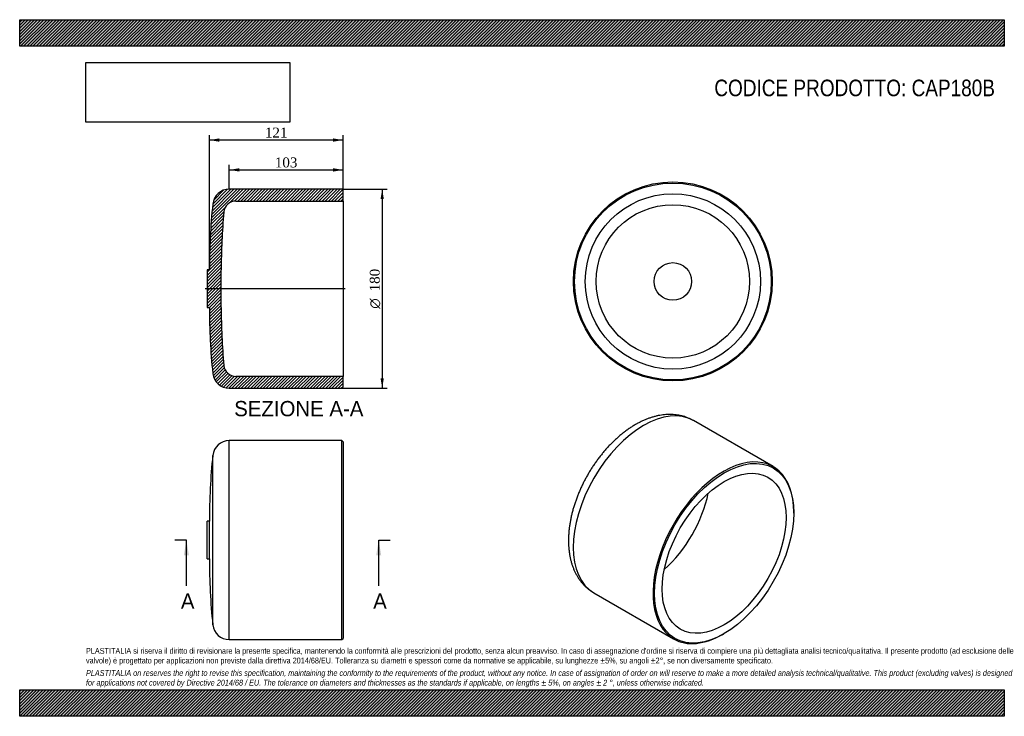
# Model space of a CAD drawing. Header units: millimetres. Extents: x 0 to 891, y 0 to 630.
import ezdxf
from ezdxf.enums import TextEntityAlignment as Align
from ezdxf.lldxf.tags import DXFTag

# ---------------------------------------------------------------- set-up
doc = ezdxf.new("R2010")
doc.units = ezdxf.units.MM
doc.header["$LTSCALE"] = 3
for name, color, linetype in [('CAP180B', 7, 'Continuous'), ('Default', 7, 'Continuous'), ('DV3_Default', 7, 'Continuous')]:
    doc.layers.add(name, color=color, linetype=linetype)
doc.styles.add('SEACAD_Solid_Edge_ANSI', font='seans.ttf')
doc.styles.add('SEACAD_Solid_Edge_ANSI1_Symbols', font='semeca1.ttf')
doc.styles.add('SEACAD_Times_New_Roman', font='times.ttf')
tags = doc.linetypes.add('CENTER2', pattern=[28.575, 19.05, -3.175, 3.175, -3.175]).pattern_tags.tags
tags[10:11] = [DXFTag(74, 4), DXFTag(75, 0), DXFTag(340, '0'), DXFTag(46, 0.0), DXFTag(50, 0.0), DXFTag(44, 0.0), DXFTag(45, 0.0)]
tags[8:9] = [DXFTag(74, 4), DXFTag(75, 0), DXFTag(340, '0'), DXFTag(46, 0.0), DXFTag(50, 0.0), DXFTag(44, 0.0), DXFTag(45, 0.0)]
tags[6:7] = [DXFTag(74, 4), DXFTag(75, 0), DXFTag(340, '0'), DXFTag(46, 0.0), DXFTag(50, 0.0), DXFTag(44, 0.0), DXFTag(45, 0.0)]
tags[4:5] = [DXFTag(74, 4), DXFTag(75, 0), DXFTag(340, '0'), DXFTag(46, 0.0), DXFTag(50, 0.0), DXFTag(44, 0.0), DXFTag(45, 0.0)]
doc.dimstyles.new('ANSImm', dxfattribs={"dimtxt": 9, "dimasz": 9, "dimexe": 4.5, "dimexo": 0, "dimgap": 2.25, "dimtad": 1, "dimdsep": 46, "dimtxsty": 'SEACAD_Times_New_Roman', "dimblk1": '_SE_FILLED', "dimblk2": '_SE_FILLED', "dimsah": 1, "dimcen": 4.5, "dimazin": 0, "dimtfac": 0.85, "dimtdec": 3, "dimtofl": 0, "dimtmove": 0, "dimatfit": 3, "dimfxl": 1, "dimarcsym": 0})
picture_1 = doc.add_image_def('image1.jpg', size_in_pixel=(4302, 1260))

# ---------------------------------------------------------------- blocks, each defined once
blk = doc.blocks.new('SE')
at = {"layer": 'CAP180B', "color": 7, "linetype": 'Continuous'}
for p, q in [((189.65, 69.36), (189.65, 249.36)), ((291.65, 249.36), (189.65, 249.36)), ((291.65, 69.36), (291.65, 249.36)), ((292.65, 248.36), (291.65, 249.36)), ((292.65, 248.36), (292.65, 70.36)), ((174.73, 82.81), (174.73, 235.9)), ((169.65, 142.36), (169.65, 176.36)), ((171.65, 176.36), (169.65, 176.36)), ((171.65, 142.36), (171.65, 176.36)), ((169.65, 142.36), (171.65, 142.36)), ((189.65, 69.36), (291.65, 69.36)), ((291.65, 69.36), (292.65, 70.36))]:
    blk.add_line(p, q, dxfattribs=at)
for centre, radius, start, end in [((189.65, 234.36), 15, 90, 174.07287), ((748.32, 176.36), 576.67, 174.07287, 180), ((748.32, 142.36), 576.67, 180, 185.92713), ((189.65, 84.36), 15, 185.92713, 270)]:
    blk.add_arc(centre, radius, start, end, dxfattribs=at)
blk = doc.blocks.new('SE1')
at = {"layer": 'CAP180B', "color": 7, "linetype": 'Continuous'}
for p, q in [((681.76, 225.83), (609.64, 267.47)), ((700.4, 183.81), (700.4, 184.63)), ((519.64, 111.59), (591.76, 69.94)), ((636.76, 74.4), (637.47, 74.81))]:
    blk.add_line(p, q, dxfattribs=at)
for centre, major_axis, start_param, end_param in [((564.64, 189.53), (-45, -77.94), 3.141593, 6.283185), ((636.76, 147.89), (-45, -77.94), 2.356194, 6.283185), ((568.88, 187.08), (-39.65, -68.68), 1.045021, 2.096571), ((636.76, 147.89), (-45, -77.94), 0, 0.785398)]:
    blk.add_ellipse(centre, major_axis=major_axis, ratio=0.57735, start_param=start_param, end_param=end_param, dxfattribs=at)
for major_axis in [(44.5, 77.08), (-39.65, -68.68)]:
    blk.add_ellipse((637.47, 147.48), major_axis=major_axis, ratio=0.57735, dxfattribs=at)
for points, knots in [([(609.63, 267.47), (609.56, 267.51), (608.83, 267.96), (607.23, 268.77), (604.99, 269.8), (602.65, 270.68), (600.26, 271.43), (597.81, 272.03), (595.31, 272.49), (592.75, 272.81), (590.15, 272.98), (587.5, 273.01), (584.8, 272.89), (582.07, 272.62), (579.31, 272.2), (576.51, 271.62), (573.69, 270.9), (570.85, 270.02), (568, 269), (565.14, 267.83), (562.3, 266.52), (559.57, 265.13), (557.98, 264.23), (557.14, 263.76)], [0, 0, 0, 0, 0.004278, 0.051545, 0.098782, 0.146071, 0.1935, 0.241158, 0.289128, 0.337485, 0.386293, 0.435606, 0.485462, 0.535883, 0.586871, 0.638408, 0.690459, 0.742973, 0.795886, 0.849128, 0.902626, 0.956311, 1, 1, 1, 1]), ([(557.14, 263.76), (556.58, 263.43), (555.22, 262.63), (552.78, 261.09), (550.02, 259.21), (547.27, 257.19), (544.56, 255.06), (541.9, 252.82), (539.27, 250.48), (536.7, 248.03), (534.18, 245.48), (531.71, 242.85), (529.3, 240.12), (526.95, 237.32), (524.67, 234.44), (522.45, 231.48), (520.31, 228.46), (518.24, 225.37), (516.25, 222.23), (514.33, 219.03), (512.5, 215.78), (510.76, 212.49), (509.1, 209.17), (507.54, 205.8), (506.06, 202.42), (504.69, 199), (503.41, 195.57), (502.24, 192.13), (501.17, 188.67), (500.2, 185.22), (499.34, 181.76), (498.6, 178.31), (497.97, 174.88), (497.45, 171.46), (497.05, 168.06), (496.77, 164.69), (496.62, 161.35), (496.59, 158.05), (496.69, 154.79), (496.91, 151.59), (497.27, 148.44), (497.75, 145.37), (498.37, 142.37), (499.11, 139.45), (499.99, 136.62), (500.99, 133.89), (502.11, 131.27), (503.35, 128.76), (504.71, 126.37), (506.18, 124.1), (507.75, 121.96), (509.42, 119.94), (511.19, 118.06), (513.05, 116.3), (515, 114.68), (517.01, 113.22), (518.62, 112.16), (519.46, 111.7), (519.65, 111.6)], [0, 0, 0, 0, 0.010117, 0.028797, 0.047463, 0.066116, 0.08475, 0.10336, 0.121943, 0.140498, 0.159024, 0.177523, 0.195996, 0.214446, 0.232876, 0.251288, 0.269685, 0.288071, 0.306449, 0.324824, 0.343198, 0.361574, 0.379955, 0.398346, 0.416749, 0.435169, 0.453608, 0.47207, 0.490559, 0.509077, 0.527627, 0.546212, 0.564832, 0.583489, 0.602181, 0.620907, 0.639663, 0.658442, 0.677234, 0.696021, 0.714786, 0.733507, 0.752158, 0.770712, 0.789141, 0.807419, 0.825522, 0.843431, 0.861134, 0.878627, 0.895913, 0.913001, 0.929908, 0.946655, 0.963266, 0.97977, 0.996197, 1, 1, 1, 1])]:
    blk.add_open_spline(points, degree=3, knots=knots, dxfattribs=at)
blk = doc.blocks.new('SE3')
at = {"color": 7, "linetype": 'Continuous', "style": 'SEACAD_Solid_Edge_ANSI'}
blk.add_text('A', height=13.8, dxfattribs=at).set_placement((319.88, 111.06), align=Align.TOP_LEFT)
blk = doc.blocks.new('SE4')
at = {"color": 7, "linetype": 'Continuous', "style": 'SEACAD_Solid_Edge_ANSI'}
blk.add_text('A', height=13.8, dxfattribs=at).set_placement((145.87, 111.06), align=Align.TOP_LEFT)
blk = doc.blocks.new('SEANNOT_GROUP')
at = {"linetype": 'Continuous'}
blk.add_hatch(color=7, dxfattribs=at).paths.add_polyline_path([(327.16, 145.56), (324.86, 159.36), (322.56, 145.56)])
at = {"color": 7, "linetype": 'Continuous'}
blk.add_lwpolyline([(324.86, 117.96), (324.86, 159.36)], dxfattribs=at)
blk = doc.blocks.new('SEANNOT_GROUP1')
at = {"linetype": 'Continuous'}
blk.add_hatch(color=7, dxfattribs=at).paths.add_polyline_path([(153.14, 145.56), (150.84, 159.36), (148.54, 145.56)])
at = {"color": 7, "linetype": 'Continuous'}
blk.add_lwpolyline([(150.84, 117.96), (150.84, 159.36)], dxfattribs=at)
blk = doc.blocks.new('SE2')
at = {"layer": 'Default', "color": 7, "linetype": 'CENTER2'}
for p, q in [((150.84, 159.36), (140.49, 159.36)), ((324.86, 159.36), (335.21, 159.36))]:
    blk.add_line(p, q, dxfattribs=at)
at = {"layer": 'Default', "color": 7, "linetype": 'CENTER2', "const_width": 0.0001}
blk.add_lwpolyline([(324.86, 159.36), (150.84, 159.36)], dxfattribs=at)
at = {"layer": 'Default'}
for name in ['SEANNOT_GROUP1', 'SEANNOT_GROUP', 'SE4', 'SE3']:
    blk.add_blockref(name, (0, 0), dxfattribs=at)
blk = doc.blocks.new('SE5')
at = {"layer": 'CAP180B', "linetype": 'Continuous'}
h = blk.add_hatch(dxfattribs=at)
h.set_pattern_fill('LINE', scale=0.62992, angle=45, style=0)
edge = h.paths.add_edge_path()
edge.add_line((291.65, 296.71), (292.65, 297.71))
edge.add_line((292.65, 297.71), (292.65, 307.41))
edge.add_line((292.65, 307.41), (195.65, 307.41))
edge.add_arc((195.65, 318.33), 10.92, 185.31143, 270, ccw=False)
edge.add_arc((748.32, 369.71), 565.97, 180, 185.31143, ccw=False)
edge.add_line((182.35, 369.71), (182.35, 403.71))
edge.add_arc((748.32, 403.71), 565.97, 174.68857, 180, ccw=False)
edge.add_arc((195.65, 455.09), 10.92, 90, 174.68857, ccw=False)
edge.add_line((195.65, 466.01), (292.65, 466.01))
edge.add_line((292.65, 466.01), (292.65, 475.71))
edge.add_line((292.65, 475.71), (291.65, 476.71))
edge.add_line((291.65, 476.71), (189.65, 476.71))
edge.add_arc((189.65, 461.71), 15, 90, 174.07287)
edge.add_arc((748.32, 403.71), 576.67, 174.07287, 180)
edge.add_line((171.65, 403.71), (169.65, 403.71))
edge.add_line((169.65, 403.71), (169.65, 369.71))
edge.add_line((169.65, 369.71), (171.65, 369.71))
edge.add_arc((748.32, 369.71), 576.67, 180, 185.92713)
edge.add_arc((189.65, 311.71), 15, 185.92713, 270)
edge.add_line((189.65, 296.71), (291.65, 296.71))
at = {"layer": 'CAP180B', "color": 7, "linetype": 'Continuous'}
for p, q in [((291.65, 476.71), (189.65, 476.71)), ((292.65, 475.71), (291.65, 476.71)), ((292.65, 466.01), (292.65, 475.71)), ((195.65, 466.01), (292.65, 466.01)), ((292.65, 466.01), (292.65, 307.41)), ((169.65, 403.71), (169.65, 369.71)), ((171.65, 403.71), (169.65, 403.71)), ((182.35, 369.71), (182.35, 403.71)), ((169.65, 369.71), (171.65, 369.71)), ((292.65, 307.41), (195.65, 307.41)), ((292.65, 297.71), (292.65, 307.41)), ((189.65, 296.71), (291.65, 296.71)), ((291.65, 296.71), (292.65, 297.71))]:
    blk.add_line(p, q, dxfattribs=at)
for centre, radius, start, end in [((189.65, 461.71), 15, 90, 174.07287), ((195.65, 455.09), 10.92, 90, 174.68857), ((748.32, 403.71), 576.67, 174.07287, 180), ((748.32, 403.71), 565.97, 174.68857, 180), ((748.32, 369.71), 576.67, 180, 185.92713), ((748.32, 369.71), 565.97, 180, 185.31143), ((195.65, 318.33), 10.92, 185.31143, 270), ((189.65, 311.71), 15, 185.92713, 270)]:
    blk.add_arc(centre, radius, start, end, dxfattribs=at)
at = {"layer": 'DV3_Default', "color": 7, "linetype": 'CENTER2'}
blk.add_line((294.4, 386.71), (167.9, 386.71), dxfattribs=at)
blk = doc.blocks.new('SE6')
at = {"layer": 'CAP180B', "color": 7, "linetype": 'Continuous'}
for radius in [90, 89, 79.3, 69.39, 17]:
    blk.add_circle((591.06, 393.28), radius, dxfattribs=at)
blk = doc.blocks.new('GDimGGroup')
at = {"layer": 'Default', "linetype": 'Continuous'}
for points in [[(329.53, 467.71), (328.03, 476.71), (326.53, 467.71)], [(329.53, 305.71), (326.53, 305.71), (328.03, 296.71)]]:
    blk.add_hatch(color=7, dxfattribs=at).paths.add_polyline_path(points)
at = {"layer": 'Default', "color": 7, "linetype": 'Continuous'}
for p, q in [((291.65, 476.71), (332.53, 476.71)), ((328.03, 476.71), (328.03, 296.71)), ((291.65, 296.71), (332.53, 296.71))]:
    blk.add_line(p, q, dxfattribs=at)
for s, style, p in [('180', 'SEACAD_Times_New_Roman', (316.78, 384.3)), ('O', 'SEACAD_Solid_Edge_ANSI1_Symbols', (316.78, 368.64))]:
    blk.add_text(s, height=9, rotation=90, dxfattribs=dict(at, style=style)).set_placement(p, align=Align.TOP_LEFT)
blk = doc.blocks.new('DMBLK11')
at = {"layer": 'Default', "linetype": 'Continuous'}
for points in [[(180.65, 522.66), (171.65, 521.16), (180.65, 519.66)], [(283.65, 522.66), (283.65, 519.66), (292.65, 521.16)]]:
    blk.add_hatch(color=7, dxfattribs=at).paths.add_polyline_path(points)
at = {"layer": 'Default', "color": 7, "linetype": 'Continuous'}
for p, q in [((171.65, 403.71), (171.65, 525.66)), ((292.65, 521.16), (171.65, 521.16)), ((292.65, 475.71), (292.65, 525.66))]:
    blk.add_line(p, q, dxfattribs=at)
at = {"layer": 'Default', "color": 7, "linetype": 'Continuous', "style": 'SEACAD_Times_New_Roman'}
blk.add_text('121', height=9, dxfattribs=at).set_placement((221.91, 532.41), align=Align.TOP_LEFT)
blk = doc.blocks.new('_SE_FILLED')
at = {"color": 0}
blk.add_line((0, 0), (-1, 0), dxfattribs=at)
blk.add_solid([(0, 0), (-1, -0.1665), (-1, 0.1665), (0, 0)], dxfattribs=at)
blk = doc.blocks.new('DMBLK12')
at = {"layer": 'Default', "linetype": 'Continuous'}
for points in [[(198.65, 495.66), (189.65, 494.16), (198.65, 492.66)], [(283.65, 495.66), (283.65, 492.66), (292.65, 494.16)]]:
    blk.add_hatch(color=7, dxfattribs=at).paths.add_polyline_path(points)
at = {"layer": 'Default', "color": 7, "linetype": 'Continuous'}
for p, q in [((189.65, 476.71), (189.65, 498.66)), ((189.65, 494.16), (292.65, 494.16)), ((292.65, 470.86), (292.65, 498.66))]:
    blk.add_line(p, q, dxfattribs=at)
at = {"layer": 'Default', "color": 7, "linetype": 'Continuous', "style": 'SEACAD_Times_New_Roman'}
blk.add_text('103', height=9, dxfattribs=at).set_placement((230.91, 505.41), align=Align.TOP_LEFT)

msp = doc.modelspace()

# ---------------------------------------------------------------- hatches: boundary and pattern name
at = {"layer": 'Default', "linetype": 'Continuous'}
h = msp.add_hatch(dxfattribs=at)
h.set_pattern_fill('LINE', scale=0.629921, angle=45, style=0)
h.paths.add_polyline_path([(891, 606), (891, 630), (0, 630), (0, 606)])
for points in [[(891, 606), (891, 630), (0, 630), (0, 606)], [(891, 0), (891, 24), (0, 24), (0, 0)]]:
    msp.add_hatch(color=7, dxfattribs=at).paths.add_polyline_path(points)
h = msp.add_hatch(dxfattribs=at)
h.set_pattern_fill('LINE', scale=0.62992, angle=45, style=0)
h.paths.add_polyline_path([(891, 0), (891, 24), (0, 24), (0, 0)])

# ---------------------------------------------------------------- linework, layer by layer
at = {"layer": 'Default', "color": 7, "linetype": 'Continuous'}
for p, q in [((0, 630), (891, 630)), ((0, 606), (0, 630)), ((891, 630), (891, 606)), ((891, 606), (0, 606)), ((0, 24), (891, 24)), ((0, 0), (0, 24)), ((891, 24), (891, 0)), ((891, 0), (0, 0))]:
    msp.add_line(p, q, dxfattribs=at)

# ---------------------------------------------------------------- block references
at = {"layer": 'Default'}
for name in ['SE6', 'SE5', 'GDimGGroup', 'SE1', 'SE', 'SE2']:
    msp.add_blockref(name, (0, 0), dxfattribs=at)

# ---------------------------------------------------------------- texts
at = {"layer": 'Default', "color": 7, "linetype": 'Continuous', "style": 'SEACAD_Solid_Edge_ANSI'}
msp.add_text('SEZIONE A-A', height=13.8, dxfattribs=at).set_placement((194.117, 285.163), align=Align.TOP_LEFT)
at = {"layer": 'Default', "attachment_point": 1}
for s, insert, char_height, width in [('{\\fArial Narrow|b0||i0||c0|p34;\\C7;\\H15.;\\W1.;CODICE PRODOTTO: CAP180B}', (628.584, 575.803), 15, 254.45117), ("{\\fArial Narrow|b0||i0||c0|p34;\\C7;\\H5.25;\\W1.;PLASTITALIA si riserva il diritto di revisionare la presente specifica, mantenendo la conformità alle prescrizioni del prodotto, senza alcun preavviso. In caso di assegnazione d'ordine si riserva di compiere una più dettagliata analisi tecnico/qualitativa. Il presente prodotto (ad esclusione delle \\P}{\\fArial Narrow|b0||i0||c0|p34;\\C7;\\H5.25;\\W1.;valvole) è progettato per applicazioni non previste dalla direttiva 2014/68/EU. Tolleranza su diametri e spessori come da normative se applicabile, su lunghezze ±5%, su angoli ±2°, se non diversamente specificato.\\P}{\\fArial Narrow|b0||i0||c0|p34;\\C7;\\H1.5;\\W1.;   \\P}{\\fArial Narrow|b0||i1||c0|p34;\\C7;\\H5.25;\\W1.;PLASTITALIA on reserves the right to revise this specification, maintaining the conformity to the requirements of the product, without any notice. In case of assignation of order on will reserve to make a more detailed analysis technical/qualitative. This product (excluding valves) is designed \\P}{\\fArial Narrow|b0||i1||c0|p34;\\C7;\\H5.25;\\W1.;for applications not covered by Directive 2014/68 / EU. The tolerance on diameters and thicknesses as the standards if applicable, on lengths ± 5%, on angles ± 2 °, unless otherwise indicated.\\P}", (60, 61.807), 5.25, 771)]:
    msp.add_mtext(s, dxfattribs=dict(at, insert=insert, char_height=char_height, width=width))

# ---------------------------------------------------------------- dimensions: what is measured, and where the dimension line sits
at = {"layer": 'Default', "color": 7, "linetype": 'Continuous'}
for base, p1, p2, picture, middle in [((171.649, 521.165), (292.652, 475.708), (171.649, 403.708), 'DMBLK11', (232.15, 521.165)), ((292.652, 494.165), (189.652, 476.708), (292.652, 470.858), 'DMBLK12', (241.152, 494.165))]:
    dim = msp.add_linear_dim(base=base, p1=p1, p2=p2, text='\\A1;<>', dimstyle='ANSImm', dxfattribs=at)
    dim.commit()
    dim.dimension.update_dxf_attribs({"geometry": picture, "text_midpoint": middle, "dimtype": 160})

# ---------------------------------------------------------------- pictures from other files: only their frames are drawn
image = msp.add_image(picture_1, insert=(60, 537.31), size_in_units=(184.371, 54))
image.dxf.flags = 7

doc.saveas('drawing.dxf')
